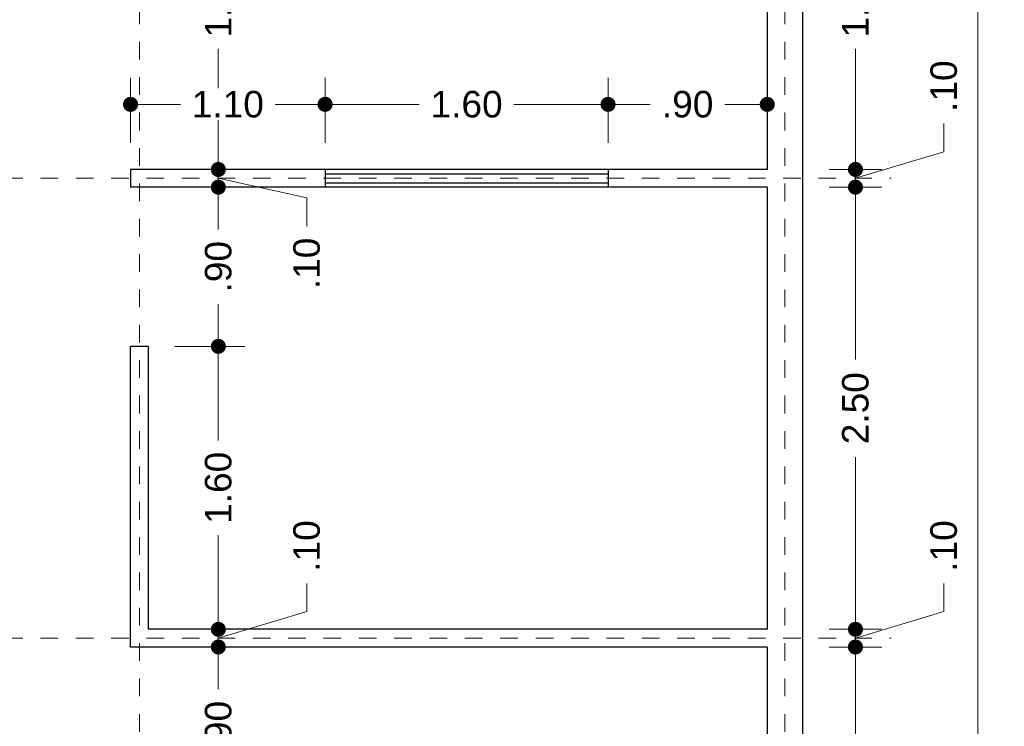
# Model space of a CAD drawing. Header units: millimetres. Extents: x -2.2 to 8.6, y -3.2 to 19.
# Tile 3 of 6: x 3 to 8.6, y 1.6 to 5.6. Entities that reach past the tile are written whole.
import ezdxf

# ---------------------------------------------------------------- set-up
doc = ezdxf.new("R2010")
doc.units = ezdxf.units.MM
doc.header["$LTSCALE"] = 0.001
doc.linetypes.add('CENTER2', pattern=[28.575, 19.05, -3.175, 3.175, -3.175])
for name, color, linetype, lineweight in [('Cotas', 7, 'Continuous', 18), ('Ejes', 7, 'CENTER2', 5), ('Muros', 7, 'Continuous', 30), ('Ventanas', 250, 'Continuous', 25)]:
    doc.layers.add(name, color=color, linetype=linetype, lineweight=lineweight)
doc.styles.get("Standard").update_dxf_attribs({"font": 'arial.ttf'})
doc.dimstyles.new('1-100', dxfattribs={"dimscale": 100, "dimtxt": 0.0015, "dimasz": 0.00085, "dimexe": 0.0015, "dimexo": 0.0015, "dimgap": 0.0008, "dimtad": 0, "dimzin": 4, "dimdsep": 46, "dimtxsty": 'Standard', "dimblk": 'DOT', "dimcen": 0.0009, "dimclrd": 256, "dimclre": 256, "dimclrt": 256, "dimadec": 0, "dimazin": 0, "dimtfac": 1, "dimtofl": 0, "dimtmove": 1, "dimatfit": 2, "dimfxl": 0.0015, "dimtfill": 1, "dimtolj": 1, "dimtzin": 4, "dimlwd": -1, "dimlwe": -1, "dimarcsym": 0})

# ---------------------------------------------------------------- blocks, each defined once
blk = doc.blocks.new('_DOT')
at = {"color": 0, "linetype": 'ByBlock'}
blk.add_line((-0.5, 0), (-1, 0), dxfattribs=at)
at = {"color": 0, "linetype": 'ByBlock', "const_width": 0.5}
blk.add_lwpolyline([(-0.25, 0, 1), (0.25, 0, 1)], format="xyb", close=True, dxfattribs=at)
blk = doc.blocks.new('*D31')
at = {"layer": 'Cotas', "transparency": 16777216}
for p, q in [((3.8168, 2.0057), (4.313, 2.0057)), ((4.163, 1.9207), (4.163, 1.7668)), ((4.163, 1.1907), (4.163, 1.3446)), ((3.9168, 1.1057), (4.313, 1.1057))]:
    blk.add_line(p, q, dxfattribs=at)
at = {"layer": 'Defpoints', "color": 0, "transparency": 16777216}
for p in [(3.6668, 2.0057), (4.163, 2.0057), (3.7668, 1.1057)]:
    blk.add_point(p, dxfattribs=at)
at = {"layer": 'Cotas', "transparency": 16777216, "xscale": 0.08499999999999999, "yscale": 0.08499999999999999, "zscale": 0.08499999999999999}
for p, rotation in [((4.163, 2.0057), 90), ((4.163, 1.1057), 270)]:
    blk.add_blockref('_DOT', p, dxfattribs=dict(at, rotation=rotation))
at = {"layer": 'Cotas', "transparency": 16777216, "insert": (4.163, 1.5557), "char_height": 0.15, "attachment_point": 5, "rotation": 90, "bg_fill": 3, "box_fill_scale": 1.1, "bg_fill_color": 256, "bg_fill_true_color": 13158600, "bg_fill_transparency": 0}
blk.add_mtext('\\A1;.90', dxfattribs=at)
blk = doc.blocks.new('*D32')
at = {"layer": 'Cotas', "transparency": 16777216}
for p, q in [((4.6627, 2.2056), (4.6627, 2.3656)), ((4.163, 2.1907), (4.163, 2.2757)), ((4.163, 2.0557), (4.6627, 2.2056)), ((3.9168, 2.1057), (4.313, 2.1057)), ((4.163, 2.0057), (4.163, 2.1057)), ((3.8168, 2.0057), (4.313, 2.0057)), ((4.163, 1.9207), (4.163, 1.8357))]:
    blk.add_line(p, q, dxfattribs=at)
at = {"layer": 'Defpoints', "color": 0, "transparency": 16777216}
for p in [(3.7668, 2.1057), (4.163, 2.1057), (3.6668, 2.0057)]:
    blk.add_point(p, dxfattribs=at)
at = {"layer": 'Cotas', "transparency": 16777216, "xscale": 0.08499999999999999, "yscale": 0.08499999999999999, "zscale": 0.08499999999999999}
for p, rotation in [((4.163, 2.1057), 270), ((4.163, 2.0057), 90)]:
    blk.add_blockref('_DOT', p, dxfattribs=dict(at, rotation=rotation))
at = {"layer": 'Cotas', "transparency": 16777216, "insert": (4.6627, 2.5768), "char_height": 0.15, "attachment_point": 5, "rotation": 90, "bg_fill": 3, "box_fill_scale": 1.1, "bg_fill_color": 256, "bg_fill_true_color": 13158600, "bg_fill_transparency": 0}
blk.add_mtext('\\A1;.10', dxfattribs=at)
blk = doc.blocks.new('*D33')
at = {"layer": 'Cotas', "transparency": 16777216}
for p, q in [((3.9168, 3.7057), (4.313, 3.7057)), ((4.163, 3.6207), (4.163, 3.1732)), ((4.163, 2.1907), (4.163, 2.6382)), ((3.9168, 2.1057), (4.313, 2.1057))]:
    blk.add_line(p, q, dxfattribs=at)
at = {"layer": 'Defpoints', "color": 0, "transparency": 16777216}
for p in [(3.7668, 3.7057), (4.163, 3.7057), (3.7668, 2.1057)]:
    blk.add_point(p, dxfattribs=at)
at = {"layer": 'Cotas', "transparency": 16777216, "xscale": 0.08499999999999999, "yscale": 0.08499999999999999, "zscale": 0.08499999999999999}
for p, rotation in [((4.163, 3.7057), 90), ((4.163, 2.1057), 270)]:
    blk.add_blockref('_DOT', p, dxfattribs=dict(at, rotation=rotation))
at = {"layer": 'Cotas', "transparency": 16777216, "insert": (4.163, 2.9057), "char_height": 0.15, "attachment_point": 5, "rotation": 90, "bg_fill": 3, "box_fill_scale": 1.1, "bg_fill_color": 256, "bg_fill_true_color": 13158600, "bg_fill_transparency": 0}
blk.add_mtext('\\A1;1.60', dxfattribs=at)
blk = doc.blocks.new('*D34')
at = {"layer": 'Cotas', "transparency": 16777216}
for p, q in [((3.8668, 4.6057), (4.313, 4.6057)), ((4.163, 4.5207), (4.163, 4.3668)), ((4.163, 3.7907), (4.163, 3.9446)), ((3.9168, 3.7057), (4.313, 3.7057))]:
    blk.add_line(p, q, dxfattribs=at)
at = {"layer": 'Defpoints', "color": 0, "transparency": 16777216}
for p in [(3.7168, 4.6057), (4.163, 4.6057), (3.7668, 3.7057)]:
    blk.add_point(p, dxfattribs=at)
at = {"layer": 'Cotas', "transparency": 16777216, "xscale": 0.08499999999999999, "yscale": 0.08499999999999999, "zscale": 0.08499999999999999}
for p, rotation in [((4.163, 4.6057), 90), ((4.163, 3.7057), 270)]:
    blk.add_blockref('_DOT', p, dxfattribs=dict(at, rotation=rotation))
at = {"layer": 'Cotas', "transparency": 16777216, "insert": (4.163, 4.1557), "char_height": 0.15, "attachment_point": 5, "rotation": 90, "bg_fill": 3, "box_fill_scale": 1.1, "bg_fill_color": 256, "bg_fill_true_color": 13158600, "bg_fill_transparency": 0}
blk.add_mtext('\\A1;.90', dxfattribs=at)
blk = doc.blocks.new('*D35')
at = {"layer": 'Cotas', "transparency": 16777216}
for p, q in [((4.163, 4.7907), (4.163, 4.8757)), ((3.8668, 4.7057), (4.313, 4.7057)), ((4.163, 4.6057), (4.163, 4.7057)), ((4.163, 4.6557), (4.6627, 4.5454)), ((3.8668, 4.6057), (4.313, 4.6057)), ((4.163, 4.5207), (4.163, 4.4357)), ((4.6627, 4.5454), (4.6627, 4.3854))]:
    blk.add_line(p, q, dxfattribs=at)
at = {"layer": 'Defpoints', "color": 0, "transparency": 16777216}
for p in [(3.7168, 4.7057), (4.163, 4.7057), (3.7168, 4.6057)]:
    blk.add_point(p, dxfattribs=at)
at = {"layer": 'Cotas', "transparency": 16777216, "xscale": 0.08499999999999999, "yscale": 0.08499999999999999, "zscale": 0.08499999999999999}
for p, rotation in [((4.163, 4.7057), 270), ((4.163, 4.6057), 90)]:
    blk.add_blockref('_DOT', p, dxfattribs=dict(at, rotation=rotation))
at = {"layer": 'Cotas', "transparency": 16777216, "insert": (4.6627, 4.1743), "char_height": 0.15, "attachment_point": 5, "rotation": 90, "bg_fill": 3, "box_fill_scale": 1.1, "bg_fill_color": 256, "bg_fill_true_color": 13158600, "bg_fill_transparency": 0}
blk.add_mtext('\\A1;.10', dxfattribs=at)
blk = doc.blocks.new('*D36')
at = {"layer": 'Cotas', "transparency": 16777216}
for p, q in [((3.8668, 6.6057), (4.313, 6.6057)), ((4.163, 6.5207), (4.163, 5.9232)), ((4.163, 4.7907), (4.163, 5.3882)), ((3.8668, 4.7057), (4.313, 4.7057))]:
    blk.add_line(p, q, dxfattribs=at)
at = {"layer": 'Defpoints', "color": 0, "transparency": 16777216}
for p in [(3.7168, 6.6057), (4.163, 6.6057), (3.7168, 4.7057)]:
    blk.add_point(p, dxfattribs=at)
at = {"layer": 'Cotas', "transparency": 16777216, "xscale": 0.08499999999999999, "yscale": 0.08499999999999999, "zscale": 0.08499999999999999}
for p, rotation in [((4.163, 6.6057), 90), ((4.163, 4.7057), 270)]:
    blk.add_blockref('_DOT', p, dxfattribs=dict(at, rotation=rotation))
at = {"layer": 'Cotas', "transparency": 16777216, "insert": (4.163, 5.6557), "char_height": 0.15, "attachment_point": 5, "rotation": 90, "bg_fill": 3, "box_fill_scale": 1.1, "bg_fill_color": 256, "bg_fill_true_color": 13158600, "bg_fill_transparency": 0}
blk.add_mtext('\\A1;1.90', dxfattribs=at)
blk = doc.blocks.new('*D51')
at = {"layer": 'Cotas', "transparency": 16777216}
for p, q in [((3.6668, 4.8557), (3.6668, 5.2239)), ((4.7668, 4.8557), (4.7668, 5.2239)), ((3.7518, 5.0739), (3.9493, 5.0739)), ((4.6818, 5.0739), (4.4843, 5.0739))]:
    blk.add_line(p, q, dxfattribs=at)
at = {"layer": 'Defpoints', "color": 0, "transparency": 16777216}
for p in [(4.7668, 5.0739), (3.6668, 4.7057), (4.7668, 4.7057)]:
    blk.add_point(p, dxfattribs=at)
at = {"layer": 'Cotas', "transparency": 16777216, "xscale": 0.08499999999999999, "yscale": 0.08499999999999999, "zscale": 0.08499999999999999, "rotation": 180}
blk.add_blockref('_DOT', (3.6668, 5.0739), dxfattribs=at)
at = {"layer": 'Cotas', "transparency": 16777216, "xscale": 0.08499999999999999, "yscale": 0.08499999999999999, "zscale": 0.08499999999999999}
blk.add_blockref('_DOT', (4.7668, 5.0739), dxfattribs=at)
at = {"layer": 'Cotas', "transparency": 16777216, "insert": (4.2168, 5.0739), "char_height": 0.15, "attachment_point": 5, "bg_fill": 3, "box_fill_scale": 1.1, "bg_fill_color": 256, "bg_fill_true_color": 13158600, "bg_fill_transparency": 0}
blk.add_mtext('\\A1;1.10', dxfattribs=at)
blk = doc.blocks.new('*D52')
at = {"layer": 'Cotas', "transparency": 16777216}
for p, q in [((4.7668, 4.8557), (4.7668, 5.2239)), ((6.3668, 4.8557), (6.3668, 5.2239)), ((4.8518, 5.0739), (5.2993, 5.0739)), ((6.2818, 5.0739), (5.8343, 5.0739))]:
    blk.add_line(p, q, dxfattribs=at)
at = {"layer": 'Defpoints', "color": 0, "transparency": 16777216}
for p in [(6.3668, 5.0739), (4.7668, 4.7057), (6.3668, 4.7057)]:
    blk.add_point(p, dxfattribs=at)
at = {"layer": 'Cotas', "transparency": 16777216, "xscale": 0.08499999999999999, "yscale": 0.08499999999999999, "zscale": 0.08499999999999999, "rotation": 180}
blk.add_blockref('_DOT', (4.7668, 5.0739), dxfattribs=at)
at = {"layer": 'Cotas', "transparency": 16777216, "xscale": 0.08499999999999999, "yscale": 0.08499999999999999, "zscale": 0.08499999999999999}
blk.add_blockref('_DOT', (6.3668, 5.0739), dxfattribs=at)
at = {"layer": 'Cotas', "transparency": 16777216, "insert": (5.5668, 5.0739), "char_height": 0.15, "attachment_point": 5, "bg_fill": 3, "box_fill_scale": 1.1, "bg_fill_color": 256, "bg_fill_true_color": 13158600, "bg_fill_transparency": 0}
blk.add_mtext('\\A1;1.60', dxfattribs=at)
blk = doc.blocks.new('*D53')
at = {"layer": 'Cotas', "transparency": 16777216}
for p, q in [((6.3668, 4.8557), (6.3668, 5.2239)), ((7.2668, 4.8557), (7.2668, 5.2239)), ((6.4518, 5.0739), (6.6056, 5.0739)), ((7.1818, 5.0739), (7.0279, 5.0739))]:
    blk.add_line(p, q, dxfattribs=at)
at = {"layer": 'Defpoints', "color": 0, "transparency": 16777216}
for p in [(7.2668, 5.0739), (6.3668, 4.7057), (7.2668, 4.7057)]:
    blk.add_point(p, dxfattribs=at)
at = {"layer": 'Cotas', "transparency": 16777216, "xscale": 0.08499999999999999, "yscale": 0.08499999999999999, "zscale": 0.08499999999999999, "rotation": 180}
blk.add_blockref('_DOT', (6.3668, 5.0739), dxfattribs=at)
at = {"layer": 'Cotas', "transparency": 16777216, "xscale": 0.08499999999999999, "yscale": 0.08499999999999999, "zscale": 0.08499999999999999}
blk.add_blockref('_DOT', (7.2668, 5.0739), dxfattribs=at)
at = {"layer": 'Cotas', "transparency": 16777216, "insert": (6.8168, 5.0739), "char_height": 0.15, "attachment_point": 5, "bg_fill": 3, "box_fill_scale": 1.1, "bg_fill_color": 256, "bg_fill_true_color": 13158600, "bg_fill_transparency": 0}
blk.add_mtext('\\A1;.90', dxfattribs=at)
blk = doc.blocks.new('*D73')
at = {"layer": 'Cotas', "transparency": 16777216}
for p, q in [((7.6168, 15.5057), (8.6072, 15.5057)), ((8.4572, 15.4207), (8.4572, 7.5815)), ((8.4572, -0.9093), (8.4572, 6.9299)), ((7.6168, -0.9943), (8.6072, -0.9943))]:
    blk.add_line(p, q, dxfattribs=at)
at = {"layer": 'Defpoints', "color": 0, "transparency": 16777216}
for p in [(7.4668, 15.5057), (7.4668, -0.9943), (8.4572, -0.9943)]:
    blk.add_point(p, dxfattribs=at)
at = {"layer": 'Cotas', "transparency": 16777216, "xscale": 0.08499999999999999, "yscale": 0.08499999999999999, "zscale": 0.08499999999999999}
for p, rotation in [((8.4572, 15.5057), 90), ((8.4572, -0.9943), 270)]:
    blk.add_blockref('_DOT', p, dxfattribs=dict(at, rotation=rotation))
at = {"layer": 'Cotas', "transparency": 16777216, "insert": (8.4572, 7.2557), "char_height": 0.15, "attachment_point": 5, "rotation": 90, "bg_fill": 3, "box_fill_scale": 1.1, "bg_fill_color": 256, "bg_fill_true_color": 13158600, "bg_fill_transparency": 0}
blk.add_mtext('\\A1;16.50', dxfattribs=at)
blk = doc.blocks.new('*D75')
at = {"layer": 'Cotas', "transparency": 16777216}
for p, q in [((7.6168, 2.0057), (7.9155, 2.0057)), ((7.7655, 1.9207), (7.7655, 0.8815)), ((7.7655, -0.7093), (7.7655, 0.3299)), ((7.6168, -0.7943), (7.9155, -0.7943))]:
    blk.add_line(p, q, dxfattribs=at)
at = {"layer": 'Defpoints', "color": 0, "transparency": 16777216}
for p in [(7.4668, 2.0057), (7.7655, 2.0057), (7.4668, -0.7943)]:
    blk.add_point(p, dxfattribs=at)
at = {"layer": 'Cotas', "transparency": 16777216, "xscale": 0.08499999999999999, "yscale": 0.08499999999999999, "zscale": 0.08499999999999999}
for p, rotation in [((7.7655, 2.0057), 90), ((7.7655, -0.7943), 270)]:
    blk.add_blockref('_DOT', p, dxfattribs=dict(at, rotation=rotation))
at = {"layer": 'Cotas', "transparency": 16777216, "insert": (7.7655, 0.6057), "char_height": 0.15, "attachment_point": 5, "rotation": 90, "bg_fill": 3, "box_fill_scale": 1.1, "bg_fill_color": 256, "bg_fill_true_color": 13158600, "bg_fill_transparency": 0}
blk.add_mtext('\\A1;2.80', dxfattribs=at)
blk = doc.blocks.new('*D76')
at = {"layer": 'Cotas', "transparency": 16777216}
for p, q in [((8.2653, 2.2056), (8.2653, 2.3656)), ((7.7655, 2.1907), (7.7655, 2.2757)), ((7.7655, 2.0557), (8.2653, 2.2056)), ((7.6168, 2.1057), (7.9155, 2.1057)), ((7.7655, 2.0057), (7.7655, 2.1057)), ((7.6168, 2.0057), (7.9155, 2.0057)), ((7.7655, 1.9207), (7.7655, 1.8357))]:
    blk.add_line(p, q, dxfattribs=at)
at = {"layer": 'Defpoints', "color": 0, "transparency": 16777216}
for p in [(7.4668, 2.1057), (7.7655, 2.1057), (7.4668, 2.0057)]:
    blk.add_point(p, dxfattribs=at)
at = {"layer": 'Cotas', "transparency": 16777216, "xscale": 0.08499999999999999, "yscale": 0.08499999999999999, "zscale": 0.08499999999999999}
for p, rotation in [((7.7655, 2.1057), 270), ((7.7655, 2.0057), 90)]:
    blk.add_blockref('_DOT', p, dxfattribs=dict(at, rotation=rotation))
at = {"layer": 'Cotas', "transparency": 16777216, "insert": (8.2653, 2.5768), "char_height": 0.15, "attachment_point": 5, "rotation": 90, "bg_fill": 3, "box_fill_scale": 1.1, "bg_fill_color": 256, "bg_fill_true_color": 13158600, "bg_fill_transparency": 0}
blk.add_mtext('\\A1;.10', dxfattribs=at)
blk = doc.blocks.new('*D77')
at = {"layer": 'Cotas', "transparency": 16777216}
for p, q in [((7.6168, 4.6057), (7.9155, 4.6057)), ((7.7655, 4.5207), (7.7655, 3.6315)), ((7.7655, 2.1907), (7.7655, 3.0799)), ((7.6168, 2.1057), (7.9155, 2.1057))]:
    blk.add_line(p, q, dxfattribs=at)
at = {"layer": 'Defpoints', "color": 0, "transparency": 16777216}
for p in [(7.4668, 4.6057), (7.7655, 4.6057), (7.4668, 2.1057)]:
    blk.add_point(p, dxfattribs=at)
at = {"layer": 'Cotas', "transparency": 16777216, "xscale": 0.08499999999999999, "yscale": 0.08499999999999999, "zscale": 0.08499999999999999}
for p, rotation in [((7.7655, 4.6057), 90), ((7.7655, 2.1057), 270)]:
    blk.add_blockref('_DOT', p, dxfattribs=dict(at, rotation=rotation))
at = {"layer": 'Cotas', "transparency": 16777216, "insert": (7.7655, 3.3557), "char_height": 0.15, "attachment_point": 5, "rotation": 90, "bg_fill": 3, "box_fill_scale": 1.1, "bg_fill_color": 256, "bg_fill_true_color": 13158600, "bg_fill_transparency": 0}
blk.add_mtext('\\A1;2.50', dxfattribs=at)
blk = doc.blocks.new('*D78')
at = {"layer": 'Cotas', "transparency": 16777216}
for p, q in [((8.2653, 4.8056), (8.2653, 4.9656)), ((7.7655, 4.7907), (7.7655, 4.8757)), ((7.7655, 4.6557), (8.2653, 4.8056)), ((7.6168, 4.7057), (7.9155, 4.7057)), ((7.7655, 4.6057), (7.7655, 4.7057)), ((7.6168, 4.6057), (7.9155, 4.6057)), ((7.7655, 4.5207), (7.7655, 4.4357))]:
    blk.add_line(p, q, dxfattribs=at)
at = {"layer": 'Defpoints', "color": 0, "transparency": 16777216}
for p in [(7.4668, 4.7057), (7.7655, 4.7057), (7.4668, 4.6057)]:
    blk.add_point(p, dxfattribs=at)
at = {"layer": 'Cotas', "transparency": 16777216, "xscale": 0.08499999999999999, "yscale": 0.08499999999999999, "zscale": 0.08499999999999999}
for p, rotation in [((7.7655, 4.7057), 270), ((7.7655, 4.6057), 90)]:
    blk.add_blockref('_DOT', p, dxfattribs=dict(at, rotation=rotation))
at = {"layer": 'Cotas', "transparency": 16777216, "insert": (8.2653, 5.1768), "char_height": 0.15, "attachment_point": 5, "rotation": 90, "bg_fill": 3, "box_fill_scale": 1.1, "bg_fill_color": 256, "bg_fill_true_color": 13158600, "bg_fill_transparency": 0}
blk.add_mtext('\\A1;.10', dxfattribs=at)
blk = doc.blocks.new('*D79')
at = {"layer": 'Cotas', "transparency": 16777216}
for p, q in [((7.6168, 6.6057), (7.9155, 6.6057)), ((7.7655, 6.5207), (7.7655, 5.9232)), ((7.7655, 4.7907), (7.7655, 5.3882)), ((7.6168, 4.7057), (7.9155, 4.7057))]:
    blk.add_line(p, q, dxfattribs=at)
at = {"layer": 'Defpoints', "color": 0, "transparency": 16777216}
for p in [(7.4668, 6.6057), (7.7655, 6.6057), (7.4668, 4.7057)]:
    blk.add_point(p, dxfattribs=at)
at = {"layer": 'Cotas', "transparency": 16777216, "xscale": 0.08499999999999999, "yscale": 0.08499999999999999, "zscale": 0.08499999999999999}
for p, rotation in [((7.7655, 6.6057), 90), ((7.7655, 4.7057), 270)]:
    blk.add_blockref('_DOT', p, dxfattribs=dict(at, rotation=rotation))
at = {"layer": 'Cotas', "transparency": 16777216, "insert": (7.7655, 5.6557), "char_height": 0.15, "attachment_point": 5, "rotation": 90, "bg_fill": 3, "box_fill_scale": 1.1, "bg_fill_color": 256, "bg_fill_true_color": 13158600, "bg_fill_transparency": 0}
blk.add_mtext('\\A1;1.90', dxfattribs=at)

msp = doc.modelspace()

# ---------------------------------------------------------------- linework, layer by layer
at = {"layer": 'Ejes', "linetype": 'CENTER2'}
for p, q in [((3.7168, -2.4731), (3.7168, 19.0057)), ((7.3668, -2.4731), (7.3668, 19.0057)), ((-1.4426, 4.6557), (7.9668, 4.6557)), ((-1.4426, 2.0557), (7.9668, 2.0557))]:
    msp.add_line(p, q, dxfattribs=at)
at = {"layer": 'Muros'}
for p, q in [((7.4668, 15.5057), (7.4668, -0.9943)), ((7.2668, 6.6057), (7.2668, 4.7057)), ((7.2668, 4.7057), (3.6668, 4.7057)), ((3.6668, 4.7057), (3.6668, 4.6057)), ((7.2668, 4.6057), (3.6668, 4.6057)), ((7.2668, 4.6057), (7.2668, 2.1057)), ((3.7668, 3.7057), (3.6668, 3.7057)), ((3.6668, 2.0057), (3.6668, 3.7057)), ((3.7668, 3.7057), (3.7668, 2.1057)), ((7.2668, 2.1057), (3.7668, 2.1057)), ((7.2668, 2.0057), (3.6668, 2.0057)), ((7.2668, 2.0057), (7.2668, -0.7943))]:
    msp.add_line(p, q, dxfattribs=at)
at = {"layer": 'Ventanas'}
for p, q in [((4.7668, 4.7057), (4.7668, 4.6057)), ((4.7668, 4.6807), (6.3668, 4.6807)), ((6.3668, 4.7057), (6.3668, 4.6057)), ((4.7668, 4.6307), (6.3668, 4.6307))]:
    msp.add_line(p, q, dxfattribs=at)

# ---------------------------------------------------------------- next in the draw order: dimensions: what is measured, and where the dimension line sits
at = {"layer": 'Cotas'}
for base, p1, p2, picture, middle in [((8.4572, -0.9943), (7.4668, 15.5057), (7.4668, -0.9943), '*D73', (8.4572, 7.2557)), ((4.163, 2.0057), (3.7668, 1.1057), (3.6668, 2.0057), '*D31', (4.163, 1.5557))]:
    dim = msp.add_linear_dim(base=base, p1=p1, p2=p2, angle=90, dimstyle='1-100', dxfattribs=at)
    dim.commit()
    dim.dimension.update_dxf_attribs({"geometry": picture, "text_midpoint": middle})

# ---------------------------------------------------------------- next in the draw order: dimensions: what is measured, and where the dimension line sits
for base, p1, p2, picture, middle in [((4.163, 2.1057), (3.6668, 2.0057), (3.7668, 2.1057), '*D32', (4.6627, 2.4456)), ((7.7655, 2.0057), (7.4668, -0.7943), (7.4668, 2.0057), '*D75', (7.7655, 0.6057))]:
    dim = msp.add_linear_dim(base=base, p1=p1, p2=p2, angle=90, dimstyle='1-100', dxfattribs=at)
    dim.commit()
    dim.dimension.update_dxf_attribs({"geometry": picture, "text_midpoint": middle})

# ---------------------------------------------------------------- next in the draw order: dimensions: what is measured, and where the dimension line sits
for base, p1, p2, picture, middle in [((4.163, 3.7057), (3.7668, 2.1057), (3.7668, 3.7057), '*D33', (4.163, 2.9057)), ((7.7655, 2.1057), (7.4668, 2.0057), (7.4668, 2.1057), '*D76', (8.2653, 2.4456))]:
    dim = msp.add_linear_dim(base=base, p1=p1, p2=p2, angle=90, dimstyle='1-100', dxfattribs=at)
    dim.commit()
    dim.dimension.update_dxf_attribs({"geometry": picture, "text_midpoint": middle})

# ---------------------------------------------------------------- next in the draw order: dimensions: what is measured, and where the dimension line sits
for base, p1, p2, picture, middle in [((4.163, 4.6057), (3.7668, 3.7057), (3.7168, 4.6057), '*D34', (4.163, 4.1557)), ((7.7655, 4.6057), (7.4668, 2.1057), (7.4668, 4.6057), '*D77', (7.7655, 3.3557))]:
    dim = msp.add_linear_dim(base=base, p1=p1, p2=p2, angle=90, dimstyle='1-100', dxfattribs=at)
    dim.commit()
    dim.dimension.update_dxf_attribs({"geometry": picture, "text_midpoint": middle})

# ---------------------------------------------------------------- next in the draw order: dimensions: what is measured, and where the dimension line sits
dim = msp.add_linear_dim(base=(7.7655, 4.7057), p1=(7.4668, 4.6057), p2=(7.4668, 4.7057), angle=90, dimstyle='1-100', dxfattribs=at)
dim.commit()
dim.dimension.update_dxf_attribs({"geometry": '*D78', "text_midpoint": (8.2653, 5.0456)})
dim = msp.add_linear_dim(base=(4.163, 4.7057), p1=(3.7168, 4.6057), p2=(3.7168, 4.7057), angle=90, dimstyle='1-100', dxfattribs=at)
dim.commit()
dim.dimension.update_dxf_attribs({"geometry": '*D35', "text_midpoint": (4.6627, 4.3054), "dimtype": 160})

# ---------------------------------------------------------------- next in the draw order: dimensions: what is measured, and where the dimension line sits
for base, p1, p2, picture, middle in [((4.163, 6.6057), (3.7168, 4.7057), (3.7168, 6.6057), '*D36', (4.163, 5.6557)), ((7.7655, 6.6057), (7.4668, 4.7057), (7.4668, 6.6057), '*D79', (7.7655, 5.6557))]:
    dim = msp.add_linear_dim(base=base, p1=p1, p2=p2, angle=90, dimstyle='1-100', dxfattribs=at)
    dim.commit()
    dim.dimension.update_dxf_attribs({"geometry": picture, "text_midpoint": middle})

# ---------------------------------------------------------------- next in the draw order: dimensions: what is measured, and where the dimension line sits
dim = msp.add_linear_dim(base=(4.7668, 5.0739), p1=(3.6668, 4.7057), p2=(4.7668, 4.7057), dimstyle='1-100', dxfattribs=at)
dim.commit()
dim.dimension.update_dxf_attribs({"geometry": '*D51', "text_midpoint": (4.2168, 5.0739)})

# ---------------------------------------------------------------- next in the draw order: dimensions: what is measured, and where the dimension line sits
dim = msp.add_linear_dim(base=(6.3668, 5.0739), p1=(4.7668, 4.7057), p2=(6.3668, 4.7057), dimstyle='1-100', dxfattribs=at)
dim.commit()
dim.dimension.update_dxf_attribs({"geometry": '*D52', "text_midpoint": (5.5668, 5.0739)})

# ---------------------------------------------------------------- next in the draw order: dimensions: what is measured, and where the dimension line sits
dim = msp.add_linear_dim(base=(7.2668, 5.0739), p1=(6.3668, 4.7057), p2=(7.2668, 4.7057), dimstyle='1-100', dxfattribs=at)
dim.commit()
dim.dimension.update_dxf_attribs({"geometry": '*D53', "text_midpoint": (6.8168, 5.0739)})

doc.saveas('drawing.dxf')
